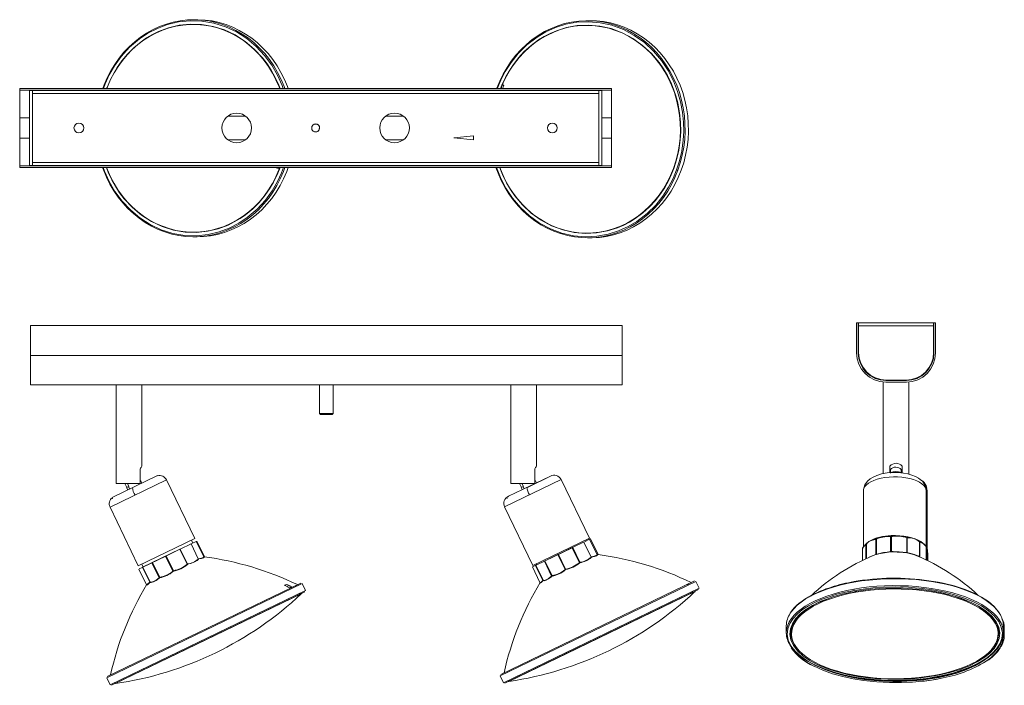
# Model space of a CAD drawing. Header units: millimetres. Extents: x 140 to 639, y -248 to 89.
import ezdxf

# ---------------------------------------------------------------- set-up
doc = ezdxf.new("R2010")
doc.units = ezdxf.units.MM

msp = doc.modelspace()

# ---------------------------------------------------------------- linework, layer by layer
at = {"color": 7, "linetype": 'Continuous', "lineweight": 15}
for p, q in [((229.92, 89.05), (228.23, 89.05)), ((429.43, 88.56), (427.73, 88.56)), ((140, 54.21), (140, 14.21)), ((440, 54.21), (140, 54.21)), ((440, 53.41), (140, 53.41)), ((145, 53.21), (435, 53.21)), ((145, 15.21), (145, 53.21)), ((146.54, 53.21), (146.54, 15.21)), ((433.46, 51.67), (146.54, 51.67)), ((433.46, 15.21), (433.46, 53.21)), ((435, 53.21), (435, 15.21)), ((440, 14.21), (440, 54.21)), ((254.5, 40.21), (245.5, 40.21)), ((334.5, 40.21), (325.5, 40.21)), ((292, 34.21), (291.88, 34.21)), ((360, 29.21), (370, 30.21)), ((370, 30.21), (370, 28.21)), ((245.5, 28.21), (254.5, 28.21)), ((325.5, 28.21), (334.5, 28.21)), ((370, 28.21), (360, 29.21)), ((140, 15.01), (440, 15.01)), ((435, 15.21), (145, 15.21)), ((146.54, 16.74), (433.46, 16.74)), ((140, 14.21), (440, 14.21)), ((269.31, 14.21), (271.33, 13.63)), ((228.23, -20.95), (229.92, -20.95)), ((427.73, -21.44), (429.43, -21.44)), ((564.22, -64.55), (564.22, -79.75)), ((564.22, -64.55), (565.02, -64.55)), ((565.02, -64.55), (565.02, -79.75)), ((565.22, -79.55), (565.22, -64.55)), ((565.22, -64.55), (603.22, -64.55)), ((586.22, -64.55), (586.22, -64.55)), ((603.22, -64.55), (603.22, -79.55)), ((603.42, -79.75), (603.42, -64.55)), ((604.22, -64.55), (603.42, -64.55)), ((604.22, -79.75), (604.22, -64.55)), ((145.41, -95.93), (145.41, -65.93)), ((145.41, -65.93), (445.41, -65.93)), ((293.41, -65.93), (293.41, -65.93)), ((297.3, -65.93), (297.41, -65.87)), ((445.41, -65.93), (445.41, -95.93)), ((603.22, -66.09), (565.22, -66.09)), ((145.41, -81.13), (445.41, -81.13)), ((577.72, -94.55), (577.72, -140.93)), ((578.22, -93.52), (578.22, -93.73)), ((579.02, -93.75), (589.42, -93.75)), ((579.02, -94.55), (589.42, -94.55)), ((589.22, -93.55), (579.22, -93.55)), ((590.22, -93.52), (590.22, -93.73)), ((590.72, -141.22), (590.72, -94.55)), ((145.41, -95.93), (391.51, -95.93)), ((188.91, -95.93), (188.91, -145.93)), ((201.91, -137.09), (201.91, -95.93)), ((291.91, -95.93), (291.91, -110.43)), ((298.91, -110.43), (298.91, -95.93)), ((388.91, -95.93), (388.91, -145.93)), ((391.61, -95.93), (445.41, -95.93)), ((401.91, -137.09), (401.91, -95.93)), ((291.91, -110.43), (292.41, -110.93)), ((298.91, -110.43), (291.91, -110.43)), ((298.41, -110.93), (292.41, -110.93)), ((298.41, -110.93), (298.91, -110.43)), ((201.13, -138.46), (201.13, -145.93)), ((401.13, -138.46), (401.13, -145.93)), ((581.12, -137.08), (581.12, -140.46)), ((581.31, -140.73), (581.31, -138.82)), ((586.81, -140.69), (586.81, -138.8)), ((587.32, -140.58), (587.32, -137.08)), ((209.77, -141.93), (186.95, -152.94)), ((201.29, -144.56), (201.13, -144.22)), ((201.39, -144.52), (201.13, -144.64)), ((201.96, -145.69), (201.39, -144.52)), ((209.89, -142.06), (209.77, -141.93)), ((228.76, -173.85), (214.42, -144.13)), ((408.97, -142.13), (387.68, -152.41)), ((409.77, -141.93), (397.38, -147.91)), ((401.29, -144.56), (401.13, -144.22)), ((401.39, -144.52), (401.13, -144.64)), ((401.89, -145.55), (401.39, -144.52)), ((428.73, -173.69), (414.38, -143.96)), ((201.13, -145.93), (188.91, -145.93)), ((193.32, -145.93), (194.29, -147.94)), ((194.19, -147.99), (195.31, -147.45)), ((194.19, -147.99), (194.76, -149.17)), ((194.58, -145.93), (195.31, -147.45)), ((195.74, -148.7), (195.17, -147.52)), ((401.13, -145.93), (388.91, -145.93)), ((393.32, -145.93), (394.29, -147.94)), ((394.19, -147.99), (395.31, -147.45)), ((394.19, -147.99), (394.69, -149.03)), ((394.58, -145.93), (395.31, -147.45)), ((395.67, -148.55), (395.17, -147.52)), ((400.91, -146.03), (400.86, -145.93)), ((567.67, -149.5), (567.67, -177.98)), ((599.18, -147.69), (599.36, -148.71)), ((599.23, -147.96), (599.2, -147.69)), ((599.36, -148.71), (599.47, -149.5)), ((599.47, -179.22), (599.47, -149.5)), ((599.67, -147.85), (599.86, -148.87)), ((599.72, -148.12), (599.69, -147.85)), ((599.86, -148.87), (599.96, -149.66)), ((599.96, -179.01), (599.96, -149.66)), ((186.95, -152.94), (187.08, -153.7)), ((387.41, -152.72), (386.95, -152.94)), ((386.95, -152.94), (387.05, -153.54)), ((185.78, -157.95), (200.12, -187.67)), ((385.74, -157.78), (400.09, -187.5)), ((228.76, -173.85), (200.12, -187.67)), ((428.73, -173.69), (400.09, -187.5)), ((426.2, -175.49), (428.89, -174.2)), ((428.85, -174.2), (426.27, -175.45)), ((427.2, -174.99), (426.97, -174.53)), ((432.65, -182), (428.89, -174.2)), ((428.93, -174.18), (429.39, -173.96)), ((429.18, -174.05), (429.34, -173.97)), ((433.22, -181.89), (429.39, -173.96)), ((573.91, -174.25), (573.46, -174.32)), ((573.91, -174.25), (573.91, -181.85)), ((573.98, -174.25), (573.91, -174.25)), ((574.08, -174.25), (573.98, -174.24)), ((573.98, -174.25), (573.98, -181.8)), ((573.98, -174.25), (574.08, -174.25)), ((574.08, -174.25), (574.08, -181.76)), ((574.26, -181.72), (574.26, -174.21)), ((581.46, -172.88), (581.46, -180.48)), ((581.53, -172.89), (581.46, -172.88)), ((581.61, -172.91), (581.53, -172.89)), ((581.53, -180.44), (581.53, -172.9)), ((581.53, -172.9), (581.61, -172.92)), ((581.61, -172.92), (581.61, -180.43)), ((582.44, -172.79), (581.82, -172.92)), ((581.82, -180.44), (581.82, -172.92)), ((589.67, -173.4), (589.61, -173.34)), ((589.61, -173.35), (589.61, -180.91)), ((589.61, -173.35), (589.67, -173.4)), ((589.67, -173.4), (589.67, -180.91)), ((589.85, -180.96), (589.85, -173.45)), ((221.22, -179.25), (202.27, -188.39)), ((214.13, -182.68), (221.24, -179.25)), ((221.2, -179.27), (224.86, -186.86)), ((221.24, -179.25), (224.88, -186.8)), ((221.27, -179.23), (224.9, -186.75)), ((221.36, -179.19), (226.84, -176.55)), ((226.89, -176.51), (221.42, -179.15)), ((225.04, -186.67), (221.42, -179.16)), ((226.82, -176.55), (226.83, -176.55)), ((226.83, -176.55), (230.49, -184.14)), ((230.51, -184.15), (226.84, -176.55)), ((230.53, -184.03), (226.9, -176.52)), ((227.69, -176.11), (227.01, -174.69)), ((227.2, -176.38), (229.53, -175.25)), ((233.32, -183.1), (229.53, -175.25)), ((233.63, -183.04), (229.81, -175.12)), ((401.81, -187.26), (420.1, -178.44)), ((420.08, -178.43), (405.93, -185.26)), ((420.06, -178.46), (423.72, -186.05)), ((420.1, -178.44), (423.74, -185.99)), ((425.76, -175.7), (420.12, -178.42)), ((420.14, -178.42), (423.76, -185.93)), ((420.22, -178.38), (425.77, -175.7)), ((423.91, -185.86), (420.29, -178.35)), ((425.91, -175.62), (425.91, -175.63)), ((425.92, -175.63), (429.58, -183.22)), ((429.6, -183.23), (425.93, -175.63)), ((429.63, -183.1), (426.01, -175.59)), ((567.19, -179.07), (567.19, -184.83)), ((569, -177.06), (568.94, -177.08)), ((569.09, -177.04), (569, -177.06)), ((569, -177.06), (569.08, -177.04)), ((596.09, -175.52), (596.08, -175.49)), ((596.09, -175.5), (596.09, -183.09)), ((596.1, -183.12), (596.1, -175.53)), ((596.19, -183.16), (596.19, -175.65)), ((599.39, -184.58), (599.39, -178.17)), ((600.05, -184.89), (600.05, -179.49)), ((202.46, -188.31), (214.07, -182.71)), ((213.94, -182.77), (217.6, -190.36)), ((214, -182.74), (217.64, -190.29)), ((214.07, -182.71), (217.69, -190.22)), ((217.88, -190.13), (214.25, -182.62)), ((230.41, -184.29), (230.49, -184.14)), ((230.52, -184.16), (230.49, -184.11)), ((230.62, -184.17), (230.65, -184.2)), ((233.14, -183.05), (233.43, -183.23)), ((233.29, -183.12), (233.34, -183.15)), ((412.74, -181.99), (416.4, -189.58)), ((412.8, -181.96), (416.45, -189.51)), ((412.88, -181.92), (416.5, -189.43)), ((416.68, -189.35), (413.06, -181.83)), ((429.55, -183.14), (429.63, -183.1)), ((429.61, -183.23), (429.57, -183.18)), ((429.72, -183.24), (429.74, -183.28)), ((432.57, -181.97), (432.74, -182.13)), ((433.23, -181.98), (432.63, -181.94)), ((432.66, -182.12), (432.71, -182.11)), ((573.98, -181.8), (574.08, -181.76)), ((574.15, -181.87), (574.06, -181.9)), ((581.53, -180.44), (581.61, -180.43)), ((581.74, -180.56), (581.66, -180.57)), ((589.61, -180.91), (589.62, -180.94)), ((589.67, -180.91), (589.61, -180.91)), ((589.81, -181.07), (589.73, -181.07)), ((599.95, -184.84), (599.95, -180.33)), ((600.36, -185.04), (600.36, -181.65)), ((200.46, -189.28), (204.28, -197.19)), ((202.13, -188.46), (200.5, -189.24)), ((201.87, -186.82), (202.56, -188.24)), ((202.26, -188.41), (202.38, -188.35)), ((202.26, -188.41), (205.91, -195.97)), ((202.38, -188.35), (206, -195.86)), ((206.11, -195.81), (202.48, -188.3)), ((207, -186.12), (210.66, -193.71)), ((207.07, -186.09), (210.71, -193.64)), ((207.15, -186.05), (210.78, -193.56)), ((210.95, -193.48), (207.32, -185.97)), ((224.9, -186.75), (224.88, -186.8)), ((224.9, -186.75), (225.04, -186.67)), ((225.09, -186.84), (225.07, -186.89)), ((399.89, -188.19), (401.59, -187.37)), ((399.89, -188.19), (403.72, -196.13)), ((401.7, -187.31), (401.46, -187.42)), ((401.46, -187.43), (405.12, -195.02)), ((401.51, -187.41), (405.15, -194.95)), ((401.59, -187.37), (405.22, -194.88)), ((405.32, -194.83), (401.69, -187.32)), ((401.84, -186.66), (402.06, -187.12)), ((405.93, -185.27), (409.6, -192.86)), ((406, -185.24), (409.64, -192.79)), ((406.09, -185.2), (409.71, -192.71)), ((409.88, -192.63), (406.25, -185.12)), ((416.45, -189.51), (416.5, -189.43)), ((416.5, -189.43), (416.68, -189.35)), ((416.68, -189.53), (416.63, -189.6)), ((423.74, -185.99), (423.76, -185.93)), ((423.76, -185.93), (423.91, -185.86)), ((423.96, -186.02), (423.93, -186.08)), ((210.78, -193.56), (210.71, -193.64)), ((210.78, -193.56), (210.95, -193.48)), ((210.93, -193.67), (210.86, -193.75)), ((217.69, -190.22), (217.64, -190.29)), ((217.69, -190.22), (217.88, -190.13)), ((217.88, -190.32), (217.83, -190.39)), ((409.64, -192.79), (409.71, -192.71)), ((409.71, -192.71), (409.88, -192.63)), ((409.86, -192.83), (409.79, -192.91)), ((282.49, -196.43), (184.36, -243.78)), ((206, -195.86), (205.91, -195.97)), ((205.91, -195.97), (205.93, -195.99)), ((206.09, -196.01), (205.98, -196.14)), ((206, -195.86), (206.11, -195.81)), ((274.26, -197.52), (275.3, -197.02)), ((275.3, -197.02), (274.26, -197.53)), ((275.3, -197.02), (275.3, -197.02)), ((277.82, -198.28), (276.74, -198.8)), ((284.87, -200.17), (283.18, -196.65)), ((482, -195.3), (383.85, -242.66)), ((405.15, -194.95), (405.22, -194.88)), ((405.22, -194.88), (405.32, -194.83)), ((405.3, -195.03), (405.24, -195.1)), ((484.37, -199.04), (482.68, -195.53)), ((284.57, -200.87), (186.54, -248.17)), ((484.14, -199.71), (385.97, -247.08)), ((563.02, -200.75), (563.62, -200.64)), ((563.62, -200.64), (564.25, -200.54)), ((544.11, -206.62), (548.83, -204.62)), ((528.57, -218.06), (528.57, -221.57)), ((638.57, -221.57), (638.57, -218.06)), ((639.06, -222.69), (639.06, -219.18)), ((530.87, -221.59), (530.97, -220.2)), ((530.87, -221.59), (530.87, -221.69)), ((636.26, -221.63), (636.26, -221.53)), ((534.14, -229.77), (534.88, -230.58)), ((534.85, -230.58), (534.91, -230.63)), ((184.11, -244.46), (185.8, -247.97)), ((383.61, -243.33), (385.3, -246.85))]:
    msp.add_line(p, q, dxfattribs=at)
at = {"color": 8, "linetype": 'Continuous', "lineweight": 15}
for p, q in [((145, 39.41), (140, 39.41)), ((440, 39.41), (435, 39.41)), ((140, 29.01), (145, 29.01)), ((435, 29.01), (440, 29.01)), ((185.78, -157.95), (214.42, -144.13)), ((385.74, -157.78), (414.38, -143.96)), ((589.67, -173.4), (589.67, -173.4)), ((425.92, -175.63), (425.93, -175.63)), ((568.94, -177.08), (568.94, -184.02)), ((569, -177.06), (569, -183.99)), ((569.08, -177.04), (569.08, -183.95)), ((569.19, -183.9), (569.19, -176.97)), ((230.46, -184.06), (230.53, -184.03)), ((233.34, -183.15), (233.04, -183.41)), ((233.36, -183.07), (233.3, -183.06)), ((573.91, -181.95), (572.55, -182.47)), ((573.91, -181.85), (572.59, -182.35)), ((184.11, -244.46), (283.18, -196.65)), ((383.61, -243.33), (482.68, -195.53)), ((484.37, -199.04), (385.3, -246.85)), ((284.87, -200.17), (185.8, -247.97)), ((282.74, -201.85), (219.99, -232.09)), ((417.33, -232.07), (482.23, -200.72)), ((563.52, -200.61), (562.91, -200.73)), ((564.16, -200.51), (563.52, -200.61)), ((219.99, -232.09), (188.44, -247.33)), ((387.95, -246.23), (417.33, -232.07)), ((535.19, -230.81), (535.08, -230.69)), ((604.11, -243.96), (599.72, -244.64)), ((608.5, -243.08), (604.11, -243.96)), ((602.08, -245.49), (597.7, -246.07)), ((606.56, -244.71), (602.08, -245.49))]:
    msp.add_line(p, q, dxfattribs=at)
at = {"color": 7, "linetype": 'Continuous', "lineweight": 15, "flags": 128}
for points in [[(228.23, 89.05), (225.02, 88.94), (221.42, 88.53), (217.86, 87.83), (214.35, 86.85), (210.91, 85.58), (207.57, 84.04), (204.34, 82.23), (201.24, 80.17), (198.28, 77.86), (195.48, 75.31), (192.85, 72.55), (190.42, 69.58), (188.18, 66.42), (186.16, 63.09), (184.36, 59.6), (182.8, 55.98), (182.14, 54.21)], [(229.92, 89.05), (230.33, 89.05), (233.95, 88.87), (237.54, 88.4), (241.09, 87.63), (244.58, 86.59), (248, 85.26), (251.32, 83.66), (254.52, 81.79), (257.59, 79.67), (260.52, 77.31), (263.28, 74.71), (265.87, 71.9), (268.26, 68.88), (270.45, 65.68), (272.42, 62.32), (274.16, 58.8), (275.67, 55.14), (276.01, 54.21)], [(427.73, 88.56), (426.97, 88.55), (423.36, 88.34), (419.77, 87.84), (416.22, 87.05), (412.73, 85.98), (409.33, 84.62), (406.02, 82.99), (402.83, 81.1), (399.77, 78.96), (396.86, 76.57), (394.11, 73.95), (391.55, 71.12), (389.17, 68.09), (387.01, 64.87), (385.06, 61.48), (383.34, 57.95), (381.85, 54.29)], [(382.05, 54.1), (383.87, 58.49), (386.14, 62.89), (389.05, 67.41), (392.68, 71.96), (397.07, 76.31), (402.24, 80.28), (406.68, 82.91), (411.56, 85.1), (416.84, 86.75), (422.44, 87.77), (428.29, 88.05), (434.25, 87.54), (440.21, 86.2), (446.02, 84.04), (451.53, 81.09), (456.64, 77.43), (461.23, 73.17), (465.23, 68.43), (468.61, 63.36), (471.35, 58.08), (473.46, 52.73), (474.99, 47.41), (475.98, 42.22), (476.49, 37.21), (476.59, 32.46), (476.34, 27.97), (475.58, 22.48), (474.44, 17.57), (472.98, 13.02)], [(429.43, 88.56), (432.28, 88.47), (435.88, 88.09), (439.45, 87.42), (442.97, 86.46), (446.41, 85.23), (449.76, 83.71), (453, 81.93), (456.12, 79.89), (459.1, 77.6), (461.91, 75.08), (464.55, 72.34), (467.01, 69.39), (469.27, 66.24), (471.31, 62.93), (473.13, 59.46), (474.71, 55.84), (476.06, 52.11), (477.15, 48.29), (477.99, 44.38), (478.58, 40.41), (478.9, 36.41), (478.95, 32.39), (478.74, 28.38), (478.27, 24.4), (477.54, 20.47), (476.55, 16.6), (475.31, 12.83)], [(381.85, 54.29), (381.8, 54.27), (381.83, 54.22), (381.84, 54.22)], [(182.03, 14.21), (182.48, 12.96), (183.99, 9.31), (185.73, 5.79), (187.71, 2.42), (189.89, -0.78), (192.29, -3.8), (194.87, -6.61), (197.63, -9.2), (200.56, -11.57), (203.63, -13.69), (206.83, -15.56), (210.15, -17.16), (213.57, -18.49), (217.06, -19.53), (220.61, -20.3), (224.21, -20.77), (227.82, -20.95), (228.23, -20.95)], [(276.12, 14.21), (275.35, 12.12), (273.79, 8.5), (271.99, 5.01), (269.97, 1.68), (267.74, -1.48), (265.3, -4.45), (262.67, -7.21), (259.87, -9.76), (256.91, -12.07), (253.81, -14.13), (250.58, -15.94), (247.24, -17.48), (243.8, -18.75), (240.3, -19.73), (236.73, -20.43), (233.13, -20.83), (229.92, -20.95)], [(271.33, 13.63), (270.07, 14.01), (269.34, 14.21)], [(271.55, 14.21), (271.47, 14.01), (271.33, 13.63)], [(381.36, 14.21), (382.45, 11.27), (384.03, 7.66), (385.85, 4.19), (387.89, 0.87), (390.15, -2.27), (392.6, -5.22), (395.25, -7.96), (398.06, -10.49), (401.04, -12.77), (404.16, -14.81), (407.4, -16.59), (410.75, -18.11), (414.19, -19.35), (417.71, -20.3), (421.27, -20.97), (424.88, -21.35), (427.73, -21.44)], [(475.31, 12.83), (473.82, 9.16), (472.1, 5.63), (470.15, 2.25), (467.98, -0.97), (465.61, -4), (463.05, -6.84), (460.3, -9.45), (457.39, -11.84), (454.33, -13.99), (451.14, -15.88), (447.83, -17.5), (444.43, -18.86), (440.94, -19.94), (437.39, -20.73), (433.8, -21.23), (430.19, -21.44), (429.43, -21.44)], [(475.31, 12.83), (475.36, 12.84), (475.32, 12.9), (475.3, 12.91)], [(599.2, -147.69), (598.5, -146.11), (597.52, -144.82), (596.47, -143.86), (595.55, -143.21), (594.01, -142.37), (592.24, -141.66), (590.23, -141.08), (587.96, -140.64), (585.38, -140.38), (582.56, -140.34), (579.64, -140.58), (576.86, -141.09), (574.5, -141.8), (572.57, -142.65), (571.02, -143.59), (569.66, -144.78), (568.38, -146.59), (567.71, -149.01)], [(567.67, -149.5), (567.67, -149.34), (567.71, -148.97)], [(569.19, -176.97), (569.3, -176.55), (569.55, -176.13), (569.93, -175.74), (570.43, -175.37), (571.05, -175.04), (571.77, -174.75), (572.58, -174.51), (573.46, -174.33)], [(573.46, -174.32), (571.81, -174.74), (570.44, -175.37), (569.54, -176.14), (569.2, -176.96)], [(575.24, -173.64), (574.03, -174.02), (573.2, -174.33)], [(573.46, -174.33), (573.46, -174.32), (573.46, -174.32), (573.46, -174.32), (573.46, -174.32)], [(573.91, -174.25), (573.91, -174.25), (573.91, -174.25), (573.91, -174.25), (573.91, -174.25)], [(577.48, -173.04), (575.66, -173.51), (574.27, -174.21)], [(577.47, -173.04), (577.48, -173.04), (577.48, -173.03), (577.48, -173.03), (577.48, -173.04)], [(581.46, -172.88), (579.44, -172.83), (577.48, -173.04)], [(581.82, -172.61), (579.72, -172.78), (579.23, -172.84)], [(581.46, -172.88), (581.46, -172.88), (581.46, -172.88), (581.46, -172.88), (581.46, -172.88)], [(581.61, -172.91), (581.61, -172.91), (581.61, -172.91), (581.61, -172.92), (581.61, -172.92), (581.61, -172.92), (581.61, -172.92)], [(598.14, -176.46), (597.84, -176.18), (596.76, -175.36), (595.43, -174.62), (593.87, -173.96), (592.13, -173.4), (590.22, -172.94), (588.2, -172.61), (586.08, -172.4), (583.92, -172.31), (581.75, -172.35)], [(584.62, -172.59), (583.95, -172.57), (581.82, -172.61)], [(581.82, -172.92), (581.82, -172.92), (581.82, -172.92), (581.82, -172.92)], [(582.44, -172.79), (582.43, -172.79), (582.43, -172.8), (582.43, -172.8), (582.43, -172.8)], [(591.46, -173.52), (590.14, -173.21), (588.22, -172.88)], [(589.85, -173.45), (589.85, -173.45), (589.85, -173.45), (589.85, -173.45), (589.85, -173.45)], [(221.2, -179.27), (221.2, -179.27), (221.19, -179.26), (221.19, -179.26), (221.19, -179.26)], [(226.84, -176.55), (226.83, -176.54), (226.82, -176.55)], [(226.9, -176.52), (226.9, -176.51), (226.9, -176.51), (226.9, -176.51), (226.89, -176.51)], [(420.06, -178.46), (420.05, -178.46), (420.05, -178.45), (420.05, -178.45), (420.05, -178.45)], [(425.93, -175.63), (425.92, -175.62), (425.91, -175.63)], [(426.01, -175.59), (426, -175.59), (426, -175.58), (426, -175.58), (426, -175.58)], [(568.94, -177.08), (567.83, -177.81), (567.25, -178.7), (567.28, -179.06)], [(568.94, -177.08), (568.94, -177.08), (568.94, -177.08), (568.94, -177.08), (568.94, -177.08)], [(569, -177.06), (569, -177.06), (569, -177.06), (569, -177.06), (569, -177.06), (569, -177.06), (569, -177.06)], [(569.17, -176.96), (569.14, -177.01), (569.12, -177.04)], [(596.19, -175.65), (596.14, -175.63), (596.11, -175.61), (596.09, -175.59), (596.09, -175.56)], [(596.58, -175.72), (596.46, -175.64), (596.18, -175.45)], [(596.19, -175.65), (597.03, -175.92), (597.76, -176.24), (598.37, -176.61), (598.85, -177.01), (599.18, -177.44), (599.36, -177.88), (599.39, -178.17)], [(596.19, -175.65), (596.19, -175.65), (596.19, -175.65), (596.19, -175.65), (596.19, -175.65)], [(599.47, -179.22), (599.45, -178.9), (599.39, -178.55)], [(599.93, -178.93), (599.7, -178.12), (599.47, -177.67)], [(213.94, -182.77), (213.94, -182.77), (213.93, -182.77), (213.93, -182.77), (213.93, -182.77)], [(214, -182.74), (214, -182.74), (214, -182.74), (214, -182.74), (213.99, -182.74), (213.99, -182.74), (213.99, -182.74), (213.99, -182.74), (213.99, -182.74)], [(214.06, -182.7), (214.06, -182.7), (214.06, -182.7), (214.06, -182.7), (214.07, -182.7), (214.07, -182.7), (214.07, -182.71), (214.07, -182.71), (214.07, -182.71)], [(214.25, -182.62), (214.25, -182.62), (214.25, -182.61), (214.25, -182.61), (214.25, -182.61)], [(230.66, -184.25), (230.03, -184.94), (228.81, -185.64), (227.12, -186.29), (225.09, -186.84)], [(230.48, -184.1), (230.49, -184.12), (230.49, -184.14)], [(233.04, -183.41), (232.07, -183.72), (230.53, -184.03)], [(233.15, -183.54), (232.17, -183.85), (230.62, -184.17)], [(230.65, -184.2), (230.66, -184.23), (230.66, -184.25)], [(233.59, -183.06), (233.62, -183.03), (233.25, -182.95)], [(412.8, -181.96), (412.8, -181.96), (412.8, -181.96), (412.8, -181.95), (412.8, -181.95), (412.8, -181.95), (412.8, -181.95), (412.8, -181.95), (412.79, -181.95)], [(412.87, -181.92), (412.87, -181.92), (412.87, -181.92), (412.87, -181.92), (412.87, -181.92), (412.87, -181.92), (412.88, -181.92), (412.88, -181.92), (412.88, -181.92)], [(413.06, -181.83), (413.06, -181.83), (413.06, -181.83), (413.06, -181.82), (413.06, -181.82)], [(429.57, -183.17), (429.58, -183.2), (429.58, -183.22)], [(432.39, -182.54), (431.33, -182.89), (429.72, -183.24)], [(429.74, -183.28), (429.75, -183.3), (429.75, -183.33)], [(433.18, -181.98), (433.2, -181.97), (433.15, -181.93)], [(572.59, -182.35), (572.06, -182.56), (570.57, -183.28)], [(573.98, -181.8), (573.94, -181.82), (573.91, -181.85)], [(574.06, -181.9), (573.98, -181.93), (573.91, -181.95)], [(577.32, -181.17), (575.54, -181.52), (574.15, -181.87)], [(581.52, -180.59), (579.38, -180.85), (577.32, -181.17)], [(581.46, -180.48), (581.5, -180.46), (581.53, -180.44)], [(581.66, -180.57), (581.59, -180.58), (581.52, -180.59)], [(596.01, -183.05), (595.16, -182.6), (594.68, -182.41)], [(600.27, -181.41), (600.28, -181.23), (600.05, -180.89)], [(202.26, -188.41), (202.26, -188.4), (202.26, -188.4), (202.26, -188.4), (202.26, -188.4), (202.26, -188.4), (202.27, -188.39)], [(202.38, -188.34), (202.37, -188.34), (202.37, -188.34), (202.37, -188.34), (202.37, -188.34), (202.37, -188.35), (202.37, -188.35), (202.38, -188.35), (202.38, -188.35)], [(207, -186.12), (207, -186.12), (207, -186.11), (207, -186.11), (207, -186.11)], [(224.86, -186.86), (224.87, -186.83), (224.88, -186.8)], [(225.07, -186.89), (225.05, -186.93), (225.02, -186.97)], [(401.51, -187.41), (401.51, -187.4), (401.51, -187.4), (401.51, -187.4), (401.51, -187.4), (401.51, -187.4), (401.51, -187.4), (401.51, -187.4), (401.51, -187.4)], [(401.59, -187.36), (401.59, -187.36), (401.59, -187.36), (401.59, -187.36), (401.59, -187.36), (401.59, -187.36), (401.59, -187.36), (401.59, -187.37), (401.59, -187.37)], [(405.93, -185.27), (405.93, -185.27), (405.93, -185.27), (405.93, -185.26), (405.93, -185.26)], [(416.45, -189.51), (416.43, -189.55), (416.4, -189.58)], [(416.63, -189.6), (416.58, -189.66), (416.53, -189.71)], [(423.74, -185.99), (423.73, -186.02), (423.72, -186.05)], [(423.93, -186.08), (423.91, -186.12), (423.87, -186.16)], [(210.74, -193.86), (209.14, -195.02), (207.75, -195.8), (206.71, -196.14), (206.09, -196.01)], [(210.66, -193.71), (209.11, -194.84), (207.74, -195.61), (206.71, -195.95), (206.11, -195.81)], [(210.66, -193.71), (210.69, -193.68), (210.71, -193.64)], [(210.86, -193.75), (210.8, -193.81), (210.74, -193.86)], [(217.6, -190.36), (217.62, -190.33), (217.64, -190.29)], [(217.83, -190.39), (217.78, -190.44), (217.73, -190.49)], [(409.67, -193.01), (408.11, -194.15), (406.79, -194.9), (405.83, -195.2), (405.3, -195.03)], [(409.6, -192.86), (408.08, -193.98), (406.78, -194.72), (405.83, -195.01), (405.32, -194.83)], [(409.64, -192.79), (409.62, -192.83), (409.6, -192.86)], [(409.79, -192.91), (409.73, -192.96), (409.67, -193.01)], [(205.98, -196.14), (204.98, -197.02), (204.4, -197.41), (204.29, -197.3), (204.35, -197.21)], [(275.3, -197.02), (276.52, -197.73), (277.82, -198.28)], [(403.78, -196.29), (403.77, -196.19), (403.81, -196.13)], [(405.15, -194.95), (405.14, -194.99), (405.12, -195.02)], [(405.24, -195.1), (405.19, -195.15), (405.15, -195.2)], [(535.08, -230.69), (533.74, -229.09), (532.68, -227.46), (531.9, -225.79), (531.42, -224.1), (531.22, -222.4), (531.32, -220.7), (531.71, -219.01), (532.39, -217.33), (533.36, -215.68), (534.6, -214.07), (536.12, -212.5), (537.91, -210.98), (539.95, -209.53), (542.24, -208.15), (544.75, -206.84), (547.48, -205.62), (550.42, -204.5), (553.54, -203.47), (556.83, -202.54), (560.27, -201.73), (563.83, -201.03), (567.51, -200.44), (571.28, -199.98), (575.12, -199.64), (579, -199.43), (582.91, -199.34), (586.82, -199.38), (590.72, -199.55), (594.58, -199.84), (598.37, -200.26), (602.08, -200.8), (605.69, -201.46), (609.17, -202.24), (612.51, -203.12), (615.69, -204.12), (618.69, -205.21), (621.49, -206.39), (624.08, -207.67), (626.44, -209.03), (628.57, -210.45), (630.44, -211.95), (632.05, -213.5)], [(563.03, -195.67), (562.95, -195.63), (562.88, -195.68), (562.85, -195.78), (562.84, -195.92)], [(567.23, -194.97), (566.07, -195.12), (562.92, -195.63)], [(636.57, -211.58), (636.13, -210.9), (633.91, -208.27), (631.01, -205.78), (627.48, -203.45), (623.37, -201.33), (618.72, -199.43), (613.6, -197.78), (608.08, -196.4), (605.61, -195.93)], [(282.74, -201.86), (282.83, -201.73), (282.85, -201.7)], [(482.19, -200.75), (482.32, -200.6), (482.33, -200.59)], [(539.95, -203.37), (537.95, -204.5), (536.54, -205.57)], [(601.79, -200.36), (607.24, -201.37), (612.56, -202.7), (617.49, -204.29), (621.96, -206.11), (625.91, -208.15), (629.28, -210.36), (632.03, -212.73), (634.12, -215.21), (634.77, -216.24), (635.32, -217.3), (635.76, -218.42), (636.11, -219.82), (636.22, -221.05)], [(531.14, -219.34), (531.31, -218.62), (531.81, -217.32), (532.47, -216.07), (533.27, -214.85), (535.97, -211.91), (539.6, -209.15), (539.66, -209.11)], [(539.66, -209.11), (544.08, -206.63), (544.11, -206.62)], [(530.96, -220.27), (530.98, -220.02), (531.14, -219.34)], [(632.32, -232.63), (633, -232.04), (634.63, -230.45), (635.99, -228.81), (637.06, -227.12), (637.85, -225.41), (638.35, -223.68), (638.56, -221.94), (638.57, -221.57)], [(530.49, -227.92), (531, -228.73), (533.23, -231.36), (536.12, -233.85), (539.65, -236.17), (543.77, -238.3), (548.42, -240.2), (548.68, -240.28)], [(632.56, -230.09), (632.53, -230.12), (631, -231.69), (629.22, -233.21), (627.18, -234.66), (624.89, -236.04), (622.38, -237.35), (619.64, -238.57), (616.71, -239.69), (613.59, -240.72), (610.3, -241.65), (606.86, -242.46), (603.29, -243.17), (599.61, -243.75), (595.85, -244.21), (592.01, -244.55), (588.13, -244.76), (584.22, -244.85), (580.3, -244.81), (576.41, -244.64), (572.55, -244.35), (568.76, -243.93), (565.05, -243.39), (561.44, -242.73), (557.96, -241.95), (554.62, -241.07), (551.44, -240.08), (548.44, -238.98), (545.64, -237.8), (543.05, -236.52), (540.68, -235.17), (538.56, -233.74), (536.69, -232.24), (535.19, -230.81)], [(630.65, -233.92), (630.29, -234.21), (627.34, -236.13), (624.15, -237.83), (620.82, -239.3), (617.42, -240.58), (612.9, -241.98), (608.5, -243.08)], [(632.7, -230.06), (632.84, -229.91), (632.97, -229.74)], [(597.7, -246.07), (597.45, -246.1), (592.48, -246.54), (586.96, -246.79), (580.88, -246.78), (574.4, -246.45), (567.62, -245.72), (562.39, -244.87), (557.16, -243.74), (552.04, -242.31), (547.16, -240.57), (542.65, -238.54), (542.45, -238.42)], [(624.27, -237.8), (623.75, -238.06), (621.09, -239.3), (618.22, -240.46), (615.16, -241.52), (611.93, -242.48), (608.54, -243.33), (605.02, -244.06), (601.37, -244.68), (597.63, -245.18), (593.82, -245.56), (589.95, -245.81), (586.04, -245.94), (582.13, -245.94), (578.22, -245.81), (574.35, -245.56), (570.54, -245.18), (566.79, -244.68), (563.15, -244.05), (559.62, -243.31), (559.3, -243.24)], [(599.72, -244.64), (599.55, -244.66), (594.64, -245.21), (589.15, -245.58), (583.08, -245.7), (576.57, -245.51), (569.71, -244.92), (564.39, -244.19), (559.04, -243.17), (553.77, -241.85), (548.69, -240.22)], [(599.9, -244.66), (601.06, -244.5), (604.22, -243.99)], [(604.22, -243.99), (607.14, -243.43), (608.38, -243.16)], [(188.29, -247.32), (188.34, -247.34), (188.49, -247.32)], [(387.76, -246.21), (387.8, -246.23), (387.96, -246.23)], [(597.79, -246.1), (598.64, -246.01), (602.17, -245.53)], [(602.17, -245.53), (605.23, -245.02), (606.43, -244.79)]]:
    msp.add_lwpolyline(points, dxfattribs=at)
at = {"color": 8, "linetype": 'Continuous', "lineweight": 15, "flags": 128}
for points in [[(182.46, 54.21), (183.31, 56.56), (185.39, 61.07), (188.08, 65.75), (191.51, 70.49), (195.7, 75.07), (200.69, 79.33), (205, 82.19), (209.78, 84.65), (214.98, 86.59), (220.53, 87.91), (226.36, 88.52), (232.34, 88.34), (238.35, 87.33), (244.24, 85.49), (249.88, 82.84), (255.14, 79.47), (259.92, 75.46), (264.13, 70.95), (267.73, 66.07), (270.7, 60.95), (273.05, 55.72), (273.56, 54.21)], [(184.08, 54.21), (184.28, 54.78), (185.62, 57.97), (187.3, 61.34), (189.33, 64.76), (191.74, 68.19), (194.56, 71.58), (197.82, 74.84), (201.54, 77.91), (204.3, 79.82), (207.24, 81.54), (210.35, 83.07), (215.38, 84.95), (220.77, 86.23), (226.41, 86.82), (232.2, 86.64), (238.02, 85.66), (243.73, 83.88), (249.2, 81.32), (254.3, 78.05), (258.92, 74.17), (263, 69.8), (265.38, 66.7), (267.5, 63.46), (269.36, 60.11), (270.94, 56.77), (271.94, 54.21)], [(271.78, 54.21), (271.44, 55.08), (269.9, 58.63), (268.13, 62.04), (266.14, 65.29), (263.93, 68.37), (261.52, 71.26), (258.92, 73.94), (256.15, 76.39), (253.22, 78.61), (250.15, 80.58), (246.95, 82.29), (243.65, 83.73), (240.27, 84.89), (236.81, 85.77), (233.31, 86.36), (229.77, 86.65), (226.22, 86.65), (222.69, 86.36), (219.18, 85.78), (215.73, 84.9), (212.34, 83.74), (209.04, 82.31), (205.84, 80.6), (202.77, 78.63), (199.84, 76.42), (197.07, 73.96), (194.47, 71.29), (192.06, 68.4), (189.84, 65.33), (187.85, 62.07), (186.07, 58.67), (184.53, 55.12), (184.18, 54.21)], [(274.32, 54.21), (273.98, 55.14), (272.47, 58.8), (270.72, 62.32), (268.75, 65.68), (266.56, 68.88), (264.17, 71.9), (261.59, 74.71), (258.82, 77.31), (255.9, 79.67), (252.83, 81.79), (249.62, 83.66), (246.3, 85.26), (242.89, 86.59), (239.4, 87.63), (235.84, 88.4), (232.25, 88.87), (228.64, 89.05), (228.23, 89.05)], [(383.77, 54.21), (384.76, 56.67), (386.24, 59.77), (388.07, 63.05), (390.25, 66.35), (392.81, 69.65), (395.78, 72.87), (399.18, 75.96), (403.03, 78.82), (405.87, 80.57), (408.88, 82.13), (412.06, 83.49), (417.17, 85.09), (422.6, 86.07), (428.26, 86.35), (434.04, 85.85), (439.81, 84.56), (445.44, 82.46), (450.78, 79.6), (455.73, 76.06), (460.18, 71.93), (464.06, 67.34), (466.29, 64.11), (468.27, 60.76), (469.98, 57.32), (471.4, 53.89), (472.57, 50.43), (473.5, 46.98), (474.46, 41.95), (474.96, 37.1), (475.06, 32.49), (474.82, 28.15), (474.07, 22.83), (472.97, 18.07), (471.56, 13.66), (471.56, 13.66)], [(471.4, 13.72), (472.61, 17.42), (473.57, 21.21), (474.27, 25.06), (474.71, 28.97), (474.89, 32.9), (474.8, 36.84), (474.45, 40.75), (473.83, 44.63), (472.96, 48.45), (471.83, 52.18), (470.45, 55.81), (468.83, 59.31), (466.98, 62.67), (464.91, 65.86), (462.63, 68.88), (460.16, 71.7), (457.5, 74.3), (454.67, 76.68), (451.7, 78.81), (448.58, 80.7), (445.35, 82.32), (442.02, 83.66), (438.61, 84.73), (435.13, 85.51), (431.61, 86), (428.07, 86.19), (424.53, 86.1), (421, 85.7), (417.51, 85.02), (414.07, 84.05), (410.71, 82.8), (407.45, 81.27), (404.29, 79.47), (401.27, 77.42), (398.39, 75.12), (395.67, 72.59), (393.13, 69.84), (390.79, 66.89), (388.65, 63.75), (386.72, 60.44), (385.03, 56.99), (383.87, 54.21)], [(473.61, 12.83), (474.85, 16.6), (475.84, 20.47), (476.58, 24.4), (477.05, 28.38), (477.26, 32.39), (477.2, 36.41), (476.88, 40.41), (476.3, 44.38), (475.46, 48.29), (474.36, 52.11), (473.02, 55.84), (471.43, 59.46), (469.61, 62.93), (467.57, 66.24), (465.32, 69.39), (462.86, 72.34), (460.22, 75.08), (457.4, 77.6), (454.43, 79.89), (451.31, 81.93), (448.07, 83.71), (444.71, 85.23), (441.27, 86.46), (437.76, 87.42), (434.19, 88.09), (430.59, 88.47), (427.73, 88.56)], [(273.68, 14.21), (272.71, 11.54), (270.64, 7.03), (267.94, 2.35), (264.51, -2.39), (260.33, -6.97), (255.33, -11.23), (251.02, -14.09), (246.24, -16.55), (241.05, -18.49), (235.49, -19.81), (229.67, -20.42), (223.68, -20.24), (217.68, -19.23), (211.78, -17.38), (206.14, -14.74), (200.88, -11.37), (196.1, -7.36), (191.89, -2.85), (188.29, 2.03), (185.32, 7.15), (182.97, 12.38), (182.36, 14.21)], [(272.05, 14.21), (271.74, 13.32), (270.4, 10.13), (268.72, 6.76), (266.69, 3.34), (264.28, -0.09), (261.46, -3.48), (258.2, -6.74), (254.48, -9.81), (251.72, -11.71), (248.78, -13.44), (245.67, -14.97), (240.64, -16.85), (235.26, -18.13), (229.61, -18.72), (223.82, -18.54), (218, -17.56), (212.29, -15.78), (206.82, -13.21), (201.73, -9.95), (197.1, -6.07), (193.02, -1.7), (190.64, 1.4), (188.52, 4.64), (186.66, 7.99), (185.09, 11.34), (183.96, 14.21)], [(184.07, 14.21), (184.52, 13.02), (186.05, 9.47), (187.83, 6.06), (189.82, 2.81), (192.03, -0.27), (194.44, -3.16), (197.04, -5.84), (199.81, -8.29), (202.74, -10.51), (205.81, -12.48), (209, -14.19), (212.3, -15.63), (215.69, -16.79), (219.15, -17.67), (222.65, -18.26), (226.19, -18.55), (229.73, -18.55), (233.27, -18.26), (236.77, -17.68), (240.23, -16.8), (243.62, -15.64), (246.92, -14.21), (250.12, -12.5), (253.19, -10.53), (256.12, -8.32), (258.89, -5.86), (261.49, -3.19), (263.9, -0.3), (266.11, 2.78), (268.11, 6.03), (269.89, 9.44), (271.42, 12.98), (271.89, 14.21)], [(228.23, -20.95), (231.44, -20.83), (235.04, -20.43), (238.6, -19.73), (242.11, -18.75), (245.54, -17.48), (248.88, -15.94), (252.12, -14.13), (255.22, -12.07), (258.18, -9.76), (260.98, -7.21), (263.61, -4.45), (266.04, -1.48), (268.28, 1.68), (270.3, 5.01), (272.09, 8.5), (273.66, 12.12), (274.43, 14.21)], [(472.98, 13.02), (471.16, 8.62), (468.88, 4.23), (465.98, -0.3), (462.35, -4.84), (457.96, -9.19), (452.79, -13.16), (448.35, -15.79), (443.47, -17.98), (438.19, -19.64), (432.59, -20.65), (426.74, -20.94), (420.77, -20.43), (414.82, -19.09), (409.01, -16.92), (403.5, -13.97), (398.39, -10.31), (393.8, -6.05), (389.8, -1.32), (386.42, 3.76), (383.68, 9.03), (381.64, 14.21)], [(471.56, 13.66), (470.27, 10.45), (468.79, 7.34), (466.96, 4.07), (464.78, 0.76), (462.22, -2.53), (459.25, -5.76), (455.85, -8.84), (452, -11.7), (449.16, -13.45), (446.15, -15.02), (442.97, -16.37), (437.86, -17.97), (432.43, -18.96), (426.77, -19.23), (420.99, -18.74), (415.22, -17.44), (409.59, -15.34), (404.25, -12.49), (399.3, -8.94), (394.85, -4.81), (390.97, -0.23), (388.74, 3), (386.76, 6.35), (385.05, 9.8), (383.63, 13.23), (383.3, 14.21)], [(383.39, 14.21), (384.51, 11.31), (386.13, 7.81), (387.98, 4.45), (390.05, 1.25), (392.33, -1.76), (394.8, -4.58), (397.46, -7.19), (400.29, -9.56), (403.27, -11.7), (406.38, -13.58), (409.61, -15.2), (412.94, -16.55), (416.36, -17.61), (419.83, -18.39), (423.35, -18.88), (426.89, -19.08), (430.44, -18.98), (433.96, -18.59), (437.45, -17.9), (440.89, -16.93), (444.25, -15.68), (447.52, -14.15), (450.67, -12.35), (453.7, -10.3), (456.58, -8), (459.29, -5.47), (461.83, -2.72), (464.18, 0.23), (466.32, 3.37), (468.24, 6.67), (469.94, 10.13), (471.4, 13.72)], [(427.73, -21.44), (428.49, -21.44), (432.11, -21.23), (435.7, -20.73), (439.24, -19.94), (442.73, -18.86), (446.14, -17.5), (449.44, -15.88), (452.64, -13.99), (455.7, -11.84), (458.61, -9.45), (461.35, -6.84), (463.92, -4), (466.29, -0.97), (468.46, 2.25), (470.41, 5.63), (472.13, 9.16), (473.61, 12.83)], [(567.71, -148.97), (567.87, -148.4), (568.36, -147.49), (569.13, -146.6), (570.17, -145.78), (571.46, -145.02), (572.98, -144.34), (574.69, -143.77), (576.57, -143.29), (578.58, -142.94), (580.68, -142.7), (582.83, -142.6), (585, -142.62), (587.15, -142.77), (589.22, -143.04), (591.19, -143.43), (593.02, -143.94), (594.68, -144.55), (596.12, -145.26), (597.33, -146.04), (598.29, -146.89), (598.97, -147.78), (599.36, -148.71)], [(599.21, -147.56), (599.46, -147.94), (599.86, -148.87)], [(581.53, -172.9), (581.53, -172.89), (581.53, -172.89), (581.53, -172.89), (581.53, -172.89), (581.53, -172.89), (581.53, -172.89)], [(581.82, -172.92), (581.82, -172.92), (581.82, -172.92)], [(569.09, -177.04), (569.09, -177.04), (569.08, -177.04), (569.08, -177.04), (569.08, -177.04), (569.08, -177.04), (569.08, -177.04)], [(233.43, -183.23), (233.49, -183.27), (233.15, -183.54)], [(432.59, -182.03), (432.67, -182.11), (432.25, -182.43), (431.2, -182.77), (429.63, -183.1)], [(432.74, -182.13), (432.83, -182.23), (432.39, -182.54)], [(433.15, -181.93), (433.08, -181.87), (432.61, -181.83)], [(562.84, -195.92), (566.61, -195.32), (570.48, -194.84), (574.41, -194.49), (578.39, -194.26), (582.4, -194.16), (586.42, -194.19), (590.42, -194.34), (594.39, -194.62), (598.3, -195.03), (602.12, -195.56), (605.85, -196.21), (609.46, -196.97), (612.94, -197.85), (616.25, -198.83), (619.4, -199.92), (622.35, -201.11), (625.09, -202.38), (627.61, -203.74), (629.9, -205.18), (631.94, -206.68), (633.72, -208.24), (635.23, -209.86), (636.47, -211.52), (636.67, -211.83)], [(205.93, -195.99), (204.97, -196.84), (204.41, -197.22), (204.35, -197.16)], [(405.15, -195.2), (404.25, -196.01), (403.78, -196.35), (403.78, -196.29)], [(562.84, -199.43), (559.17, -200.15), (555.64, -200.98), (552.26, -201.92), (549.04, -202.96), (546.01, -204.11), (543.17, -205.35), (540.56, -206.67), (538.17, -208.08), (536.02, -209.55), (534.13, -211.09), (532.5, -212.69), (531.15, -214.33), (530.07, -216.01), (529.28, -217.73), (528.78, -219.46), (528.57, -221.2), (528.57, -221.57)], [(530.56, -211.68), (531.15, -210.82), (532.5, -209.18), (534.13, -207.58), (536.02, -206.04), (538.17, -204.56), (540.56, -203.16), (543.17, -201.83), (546.01, -200.6), (549.04, -199.45), (552.26, -198.41), (555.64, -197.47), (559.17, -196.63), (562.84, -195.92)], [(638.57, -221.57), (638.48, -220.19), (638.1, -218.45), (637.43, -216.73), (636.47, -215.04), (635.23, -213.37), (633.72, -211.76), (631.94, -210.19), (629.9, -208.69), (627.61, -207.25), (625.09, -205.89), (622.35, -204.62), (619.4, -203.43), (616.25, -202.35), (612.94, -201.36), (609.46, -200.48), (605.85, -199.72), (602.12, -199.07), (598.3, -198.54), (594.39, -198.13), (590.42, -197.85), (586.42, -197.7), (582.4, -197.67), (578.39, -197.77), (574.41, -198), (570.48, -198.35), (566.61, -198.83), (562.84, -199.43)], [(563.03, -200.08), (567.58, -199.38), (572.49, -198.83), (577.98, -198.46), (584.05, -198.34), (590.57, -198.53), (597.42, -199.11), (602.74, -199.85), (608.09, -200.87), (613.37, -202.19), (618.44, -203.82), (623.18, -205.75), (627.44, -207.97), (631.1, -210.43), (634.05, -213.09), (636.21, -215.89), (637.55, -218.77), (638.06, -221.65), (637.78, -224.47), (636.76, -227.17), (635.11, -229.72), (632.91, -232.07), (630.65, -233.92)], [(548.69, -240.22), (543.96, -238.29), (539.7, -236.07), (536.04, -233.61), (533.09, -230.95), (530.92, -228.14), (529.58, -225.27), (529.07, -222.39), (529.36, -219.57), (530.37, -216.87), (532.03, -214.32), (534.22, -211.97), (536.85, -209.83), (539.8, -207.91), (542.98, -206.21), (546.31, -204.73), (549.71, -203.46), (554.24, -202.06), (558.63, -200.96), (563.03, -200.08)], [(563.62, -200.63), (563.58, -200.65), (563.52, -200.61)], [(603.62, -243.43), (607.91, -242.58), (612.2, -241.5), (616.61, -240.14), (621.05, -238.42), (625.3, -236.36), (629.17, -233.92), (631.74, -231.83), (633.88, -229.53), (635.49, -227.05), (636.48, -224.41), (636.76, -221.65), (636.26, -218.84), (634.96, -216.04), (632.84, -213.31), (629.96, -210.71), (626.39, -208.3), (622.23, -206.14), (617.61, -204.25), (612.66, -202.66), (607.51, -201.37), (602.28, -200.38), (601.87, -200.32)], [(548.65, -204.62), (546.08, -205.61), (541.84, -207.68), (537.96, -210.12), (535.4, -212.21), (533.26, -214.5), (531.64, -216.99), (530.65, -219.63), (530.37, -222.38), (530.87, -225.19), (532.18, -228), (534.29, -230.73), (537.17, -233.33), (540.74, -235.74), (544.9, -237.9), (549.52, -239.78), (554.48, -241.37), (559.63, -242.66), (564.85, -243.66), (570.04, -244.38), (575.11, -244.84), (580, -245.09), (584.64, -245.13), (589.02, -245.02), (594.38, -244.66), (599.17, -244.12), (603.62, -243.43)], [(632.05, -213.5), (633.39, -215.1), (634.45, -216.73), (635.22, -218.4), (635.71, -220.09), (635.91, -221.79), (635.81, -223.49), (635.42, -225.18), (634.74, -226.86), (633.77, -228.51), (632.56, -230.09)], [(530.93, -222.66), (530.87, -221.85), (530.87, -221.65)], [(638.44, -222.57), (638.53, -223.94), (637.92, -226.75), (636.6, -229.43), (634.66, -231.94), (632.2, -234.24), (629.88, -235.93)], [(632.68, -229.95), (632.85, -229.75), (633.07, -229.49)], [(542.45, -238.42), (538.64, -236.23), (535.27, -233.69), (532.63, -230.97), (531.72, -229.57)], [(601.65, -244.96), (606.03, -244.2), (610.44, -243.22), (615.01, -241.95), (619.63, -240.33), (624.11, -238.36), (628.26, -236.01), (631.05, -233.98), (632.62, -232.51)], [(545.39, -238.96), (548.04, -240.15), (552.8, -241.85), (557.8, -243.25), (562.9, -244.35), (568.01, -245.18), (573.02, -245.76), (577.87, -246.1), (582.51, -246.25), (586.89, -246.23), (592.28, -245.98), (597.13, -245.55), (601.65, -244.96)], [(604.11, -243.96), (604.19, -244), (604.21, -243.98)], [(602.17, -245.52), (602.13, -245.53), (602.08, -245.49)]]:
    msp.add_lwpolyline(points, dxfattribs=at)
at = {"color": 7, "linetype": 'Continuous', "lineweight": 15}
for centre, radius in [((250, 34.21), 7.5), ((330, 34.21), 7.5), ((170, 34.21), 2.5), ((290, 34.21), 2), ((410, 34.21), 2.5)]:
    msp.add_circle(centre, radius, dxfattribs=at)
for centre, radius, start, end in [((435.65, 34.26), 55.39, 156.5064, 158.8944), ((434.3, 34.27), 53.38, 156.5052, 158.0709), ((409.1, 71.3), 28.5, 211.6513, 213.5374), ((290, 34.21), 2, 0, 308.7168), ((289.96, 34.07), 1.93, 312.208, 3.9276), ((290.28, 34.1), 1.73, 307.713, 3.3697), ((471.09, 12.6), 1.16, 65.84, 74.4493), ((473.85, 14.8), 1.98, 243.8539, 263.0564), ((579.02, -79.75), 14.8, 180, 270), ((579.02, -79.75), 14, 180, 270), ((579.22, -79.55), 14, 180, 270), ((589.22, -79.55), 14, 270, 0), ((589.42, -79.75), 14, 270, 0), ((589.42, -79.75), 14.8, 270, 0), ((213.98, -144.93), 14.39, 147.0116, 153.3108), ((413.98, -144.93), 14.39, 147.0116, 153.3108), ((584.22, -139.9), 4.19, 42.2605, 137.7395), ((584.02, -141.4), 3.74, 89.395, 136.6173), ((584.07, -141.49), 3.82, 44.3053, 90.0809), ((210.98, -145.65), 3.76, 23.9406, 106.9872), ((410.76, -145.75), 4.04, 26.3056, 116.312), ((584.06, -147.56), 7.71, 69.1071, 110.8929), ((205.51, -147.23), 8.41, 185.3953, 213.0932), ((405.48, -147.07), 8.41, 185.3953, 213.0932), ((593.4, -149.63), 6.54, 15.7961, 47.603), ((189.11, -156.21), 3.76, 124.5277, 207.5743), ((389.4, -156.06), 4.04, 115.2029, 205.2093), ((428.43, -174.42), 0.00962, 23.4555, 113.6742), ((428.88, -174.2), 0.01, 71.0423, 116.2428), ((428.92, -174.18), 0.00969, 23.8409, 113.2888), ((429.38, -173.96), 0.01, 71.0422, 116.2428), ((581.71, -195.24), 22.88, 89.8831, 119.4728), ((575.81, -187.66), 13.54, 98.1017, 100.0182), ((573.97, -174.7), 0.447, 88.4369, 97.9856), ((573.98, -174.24), 0.00131, 142.1372, 188.3119), ((574.1, -173.93), 0.325, 265.9711, 299.1919), ((574.1, -173.91), 0.34, 265.9033, 299.2598), ((574.06, -174.25), 0.0205, 355.505, 11.3624), ((578.67, -181.31), 8.36, 98.1998, 121.8393), ((574.27, -174.21), 0.00649, 72.1538, 184.511), ((580.06, -188.11), 15.29, 84.7424, 99.7434), ((581.43, -173.26), 0.377, 74.3679, 85.0825), ((581.53, -172.89), 0.0033, 77.0466, 127.7386), ((581.72, -172.48), 0.448, 254.9786, 282.573), ((581.72, -172.51), 0.429, 255.0372, 282.5144), ((584.6, -185.08), 12.46, 100.0031, 102.8851), ((584.98, -186.65), 14.08, 70.7985, 100.4285), ((584.98, -186.62), 14.06, 70.8005, 100.4335), ((589.61, -173.35), 0.00606, 353.9752, 110.0166), ((589.83, -173.17), 0.285, 236.1837, 272.5084), ((589.83, -173.15), 0.298, 236.101, 272.5911), ((590.51, -181.96), 8.54, 49.2502, 94.4681), ((590.51, -181.98), 8.55, 49.2558, 94.4625), ((221.23, -179.26), 0.00961, 23.3434, 113.1204), ((221.26, -179.24), 0.00961, 23.3434, 113.1204), ((221.4, -179.17), 0.0269, 19.9911, 41.5272), ((226.82, -176.56), 0.00981, 24.6482, 114.7933), ((227.7, -176.11), 0.01, 251.0422, 296.2428), ((420.09, -178.44), 0.00952, 22.7477, 112.3923), ((420.13, -178.42), 0.00952, 22.7477, 112.3923), ((420.24, -178.37), 0.0601, 23.1681, 32.7168), ((425.76, -175.71), 0.00962, 23.4555, 113.6742), ((425.91, -175.63), 0.00974, 24.2033, 114.3863), ((427.2, -174.99), 0.01, 251.0422, 296.2428), ((569.74, -179.55), 2.59, 107.9695, 169.3536), ((573.69, -181.02), 6.55, 123.8748, 148.0808), ((569.05, -177.33), 0.268, 101.626, 115.0782), ((569.08, -176.92), 0.124, 271.5199, 336.4333), ((569.08, -176.91), 0.13, 271.3952, 336.5579), ((569.09, -177.04), 0.00243, 42.4365, 97.8309), ((596.09, -175.5), 0.0072, 357.8439, 77.5075), ((596.06, -175.53), 0.0443, 1.1871, 39.1907), ((596.22, -175.51), 0.144, 218.817, 259.9494), ((595.75, -179.6), 3.97, 28.3362, 83.7235), ((598.27, -180.4), 1.68, 2.6035, 47.9158), ((598.34, -179.58), 1.71, 2.9634, 48.6942), ((223.83, -176.69), 10.05, 276.9395, 310.8835), ((230.61, -183.99), 0.174, 203.7136, 273.4887), ((230.68, -184.04), 0.21, 209.3708, 265.2885), ((230.74, -183.99), 0.215, 190.7449, 237.2032), ((213.34, -337.18), 155.42, 64.2749, 82.5982), ((412.73, -181.99), 0.013, 14.1594, 60.5505), ((422.81, -176.07), 9.85, 276.4382, 313.4315), ((422.73, -175.81), 10.28, 276.8587, 313.0488), ((429.71, -183.06), 0.179, 205.2033, 273.8846), ((429.77, -183.12), 0.213, 209.8859, 264.9344), ((429.85, -183.06), 0.227, 190.4409, 234.061), ((412.84, -336.06), 155.42, 64.2749, 82.4898), ((612.78, -279.2), 104.77, 112.5833, 133.1468), ((573.77, -181.9), 0.145, 340.6355, 23.6967), ((574.14, -181.76), 0.161, 193.8293, 240.6295), ((574.23, -181.72), 0.162, 193.748, 240.3009), ((574.09, -181.32), 0.44, 268.3815, 279.803), ((574.09, -181.71), 0.17, 292.4794, 355.2773), ((574.13, -181.52), 0.244, 278.1998, 301.8393), ((586.3, -229.86), 49.62, 95.5965, 104.0462), ((581.63, -180.46), 0.172, 184.5622, 227.4804), ((581.7, -180.41), 0.169, 193.0458, 255.986), ((581.78, -180.39), 0.169, 192.9814, 255.7913), ((581.73, -180.02), 0.43, 255.0617, 280.0141), ((581.67, -180.42), 0.152, 297.7776, 354.9343), ((581.3, -250.03), 69.48, 83.0288, 89.64), ((581.74, -180.08), 0.364, 280.0031, 282.8851), ((580.84, -256.76), 76.33, 83.3978, 89.2662), ((589.79, -180.9), 0.173, 190.4283, 252.1037), ((589.86, -180.89), 0.191, 188.4498, 253.7208), ((589.83, -180.68), 0.285, 236.1837, 272.5084), ((589.38, -180.87), 0.476, 334.8928, 348.5625), ((554.68, -278.69), 104.17, 46.9307, 67.3676), ((598.79, -181.71), 1.57, 1.919, 36.4967), ((202.49, -188.3), 0.00998, 115.8581, 205.8771), ((202.55, -188.25), 0.01, 295.2721, 340.4727), ((207.04, -186.1), 0.0238, 19.8025, 44.1943), ((207.13, -186.05), 0.0238, 19.8025, 44.1943), ((207.33, -185.96), 0.00915, 121.5085, 211.3753), ((215.12, -175.14), 15.24, 280.4394, 309.7421), ((214.9, -174.67), 15.93, 280.785, 309.4272), ((225.08, -186.72), 0.26, 213.296, 256.6638), ((225.06, -186.66), 0.229, 216.592, 272.8058), ((225.08, -186.61), 0.229, 216.5216, 272.6825), ((226.35, -186.4), 1.33, 191.7584, 199.0882), ((401.47, -187.43), 0.00889, 124.5656, 213.5786), ((401.7, -187.32), 0.01, 115.7765, 205.7801), ((402.05, -187.12), 0.01, 295.2721, 340.4727), ((405.96, -185.26), 0.0421, 22.3686, 36.022), ((406.05, -185.21), 0.0421, 22.3686, 36.022), ((406.26, -185.11), 0.00926, 120.4929, 210.5383), ((407.86, -179.81), 12.97, 278.9231, 311.1648), ((416.93, -189.19), 0.657, 216.2535, 231.68), ((416.68, -189.28), 0.327, 223.5845, 260.6539), ((416.74, -189.21), 0.327, 223.464, 260.5268), ((413.86, -174.15), 15.46, 280.5461, 309.6452), ((413.63, -173.66), 16.16, 280.8896, 309.332), ((416.35, -189.44), 0.343, 344.3237, 15.8113), ((423.94, -185.9), 0.268, 213.5352, 255.2353), ((423.93, -185.84), 0.235, 217.4556, 272.235), ((423.95, -185.79), 0.235, 217.3892, 272.1025), ((426.9, -185.21), 3.06, 192.1798, 195.3938), ((210.33, -193.99), 0.439, 17.8531, 39.8879), ((211.48, -192.8), 1.14, 227.4085, 236.8204), ((211.56, -192.7), 1.16, 227.3602, 236.5957), ((208.54, -179.72), 14.16, 279.6953, 310.4523), ((210.72, -193.55), 0.239, 329.8897, 18.4591), ((208.75, -180.11), 13.55, 279.3257, 310.7899), ((218.04, -190.04), 0.547, 215.9179, 234.6224), ((217.87, -190.08), 0.314, 223.1831, 262.2629), ((217.92, -190.01), 0.313, 223.0645, 262.1382), ((217.52, -190.23), 0.368, 346.538, 15.5502), ((409.31, -193.11), 0.373, 14.1384, 40.1185), ((410.98, -191.31), 1.99, 227.9347, 233.256), ((411.09, -191.19), 2.05, 227.8807, 233.0374), ((407.66, -179.45), 13.56, 279.3009, 310.8197), ((409.66, -192.71), 0.234, 328.9817, 18.8374), ((583.46, -312.92), 119.02, 79.3299, 97.7451), ((337.56, -277.24), 155.42, 148.9157, 167.24), ((205.8, -196.12), 0.179, 352.3694, 45.7955), ((205.86, -196.05), 0.232, 10.4078, 52.9541), ((205.93, -195.89), 0.199, 325.0642, 24.134), ((204.92, -334.64), 153.65, 62.1313, 63.1713), ((207.42, -335.28), 154.02, 62.8023, 63.8492), ((278.22, -198.28), 0.186, 242.1632, 295.2277), ((279.95, -198.2), 0.485, 24.0018, 114.1981), ((537.07, -276.12), 155.42, 149.0257, 167.24), ((404.97, -195.14), 0.188, 342.0806, 37.3534), ((405.03, -195.12), 0.21, 5.9228, 53.0846), ((405.09, -195.05), 0.209, 5.7607, 53.056), ((405.14, -194.91), 0.196, 325.148, 24.8724), ((476.89, -197.57), 0.18, 241.2438, 295.2731), ((478.58, -197.49), 0.484, 23.8409, 113.2888), ((564.11, -243.73), 46.97, 105.3943, 120.6553), ((575.48, -271.52), 76.92, 99.402, 108.1786), ((563.91, -199.47), 1.07, 177.702, 214.5608), ((583.58, -316.49), 117.6, 81.0531, 99.5073), ((163.08, -74.26), 174.92, 295.7481, 313.1605), ((281.65, -201.73), 0.488, 297.6083, 27.2216), ((362.53, -73.16), 174.92, 295.7682, 313.1806), ((480.3, -201.03), 0.481, 297.8407, 28.0594), ((574.84, -272.41), 72.66, 99.4495, 111.1242), ((546.83, -221.76), 19.18, 122.4495, 147.4291), ((540.46, -218.28), 11.9, 146.3467, 178.9452), ((544.83, -223.12), 14.27, 143.1832, 154.9763), ((631.81, -212.99), 0.563, 295.0552, 357.6667), ((626.81, -218.24), 11.76, 0.8953, 33.0448), ((627.87, -219.25), 11.19, 0.3741, 27.1864), ((540.37, -221.38), 11.81, 180.9277, 213.7489), ((541.47, -221.42), 10.6, 180.3303, 203.5239), ((542.89, -221.42), 11.99, 175.9477, 222.4778), ((624.06, -221.26), 12.21, 317.595, 358.2458), ((627.23, -222.49), 11.83, 326.6291, 359.0179), ((553.02, -213.9), 26.75, 215.0046, 246.2291), ((620.07, -218.48), 20.07, 299.9919, 327.5681), ((620.77, -218.24), 18.58, 302.9094, 327.5965), ((163.08, -74.26), 174.92, 278.3356, 295.7481), ((220.37, -231.46), 0.738, 199.9418, 238.8301), ((362.53, -73.16), 174.92, 278.3557, 295.7682), ((417.67, -231.44), 0.715, 200.9673, 241.5077), ((595.99, -181.31), 64.28, 279.459, 301.8149)]:
    msp.add_arc(centre, radius, start, end, dxfattribs=at)
at = {"color": 8, "linetype": 'Continuous', "lineweight": 15}
for centre, radius, start, end in [((573.96, -174.25), 0.0205, 355.5039, 11.3643), ((230.64, -184.02), 0.177, 216.383, 273.2536), ((429.73, -183.1), 0.179, 210.3768, 273.9407), ((583.69, -210.7), 30.25, 68.5201, 78.3199), ((583.36, -211.35), 31.07, 68.6367, 77.9565), ((402.96, -193.71), 2.53, 288.8504, 328.7178), ((624.21, -222.01), 12.06, 1.8019, 39.6684), ((542.14, -221.92), 11.29, 151.6925, 173.1476), ((628.37, -222.71), 10.69, 0.0769, 17.4618), ((535.1, -230.36), 0.331, 201.8652, 266.0567), ((604.26, -242.95), 0.804, 188.5114, 217.1643)]:
    msp.add_arc(centre, radius, start, end, dxfattribs=at)

doc.saveas('drawing.dxf')
